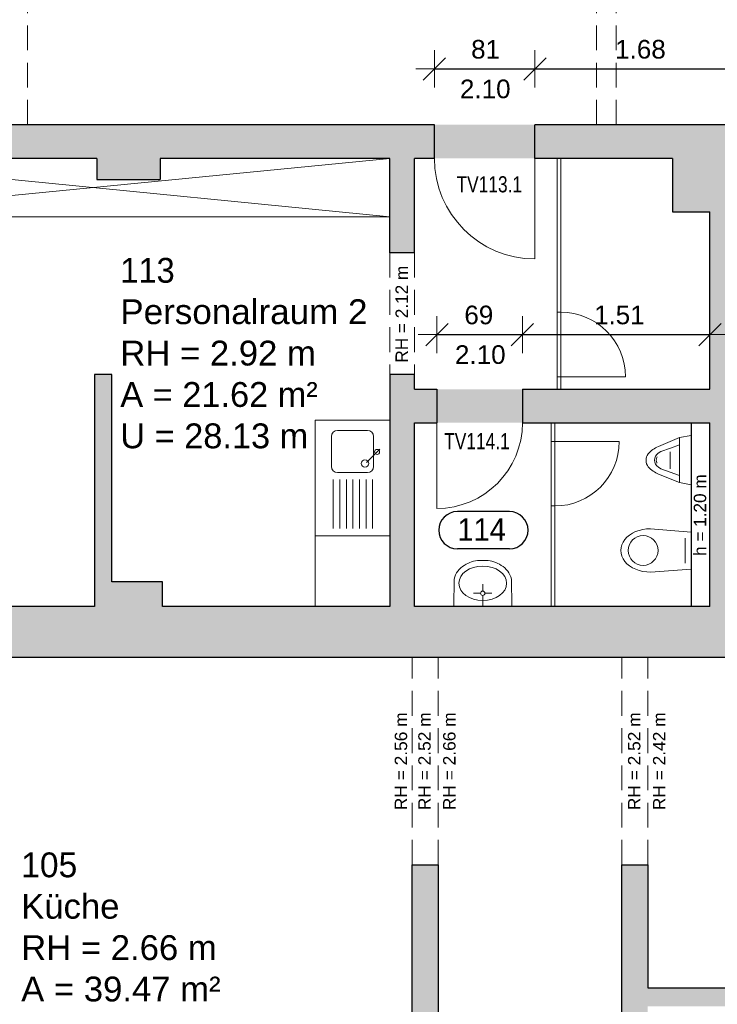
# Model space of a CAD drawing. Header units: metres. Extents: x 306 to 433, y -64 to 7.
# Tile 23 of 93: x 333.88 to 339.5, y -39.46 to -31.53. Entities that reach past the tile are written whole.
import ezdxf

# ---------------------------------------------------------------- set-up
doc = ezdxf.new("R2010")
doc.units = ezdxf.units.M
doc.header["$PDMODE"] = 65
doc.linetypes.add('AUSGEZOGEN', pattern=[0])
doc.linetypes.add('VERDECKT2_S2', pattern=[0.27, 0.2, -0.07])
for name, color, linetype, lineweight in [('Allgemein01', 7, 'AUSGEZOGEN', 13), ('Füllfläche', 7, 'AUSGEZOGEN', 13), ('Maßlinie Allgemein', 7, 'AUSGEZOGEN', 25), ('Möblierung', 7, 'AUSGEZOGEN', 25), ('Sanitär', 5, 'AUSGEZOGEN', 25), ('Standard', 7, 'AUSGEZOGEN', 25), ('Text Allgemein', 7, 'AUSGEZOGEN', 25)]:
    doc.layers.add(name, color=color, linetype=linetype, lineweight=lineweight)
doc.styles.add('ARIAL', font='ARIAL.TTF')
doc.dimstyles.new('DIMSTYLE_13', dxfattribs={"dimtxt": 0.15, "dimasz": 0.3, "dimexe": 0, "dimexo": 1e-06, "dimgap": 0.075, "dimtad": 2, "dimrnd": 0.005, "dimzin": 4, "dimdsep": 46, "dimtxsty": 'ARIAL', "dimblk1": 'ALL_ML_STRICH', "dimblk2": 'ALL_ML_STRICH', "dimsah": 1, "dimcen": 0, "dimse1": 1, "dimse2": 1, "dimclrd": 7, "dimclre": 7, "dimclrt": 7, "dimadec": 0, "dimazin": 0, "dimtfac": 1, "dimtdec": 0, "dimtix": 1, "dimtmove": 2, "dimatfit": 3, "dimfxl": 0, "dimtzin": 0, "dimlwd": 0, "dimlwe": 13, "dimarcsym": 0})
doc.dimstyles.new('DIMSTYLE_6', dxfattribs={"dimtxt": 0.2, "dimasz": 0.3, "dimexe": 0, "dimexo": 1e-06, "dimgap": 0.1, "dimtad": 2, "dimrnd": 0.005, "dimzin": 4, "dimdsep": 46, "dimtxsty": 'ARIAL', "dimblk1": 'ALL_ML_STRICH', "dimblk2": 'ALL_ML_STRICH', "dimsah": 1, "dimcen": 0, "dimse1": 1, "dimse2": 1, "dimclrd": 7, "dimclre": 7, "dimclrt": 7, "dimadec": 0, "dimazin": 0, "dimtfac": 1, "dimtdec": 0, "dimtix": 1, "dimtmove": 2, "dimatfit": 3, "dimfxl": 0, "dimtzin": 0, "dimlwd": 0, "dimlwe": 13, "dimarcsym": 0})
doc.dimstyles.new('DIMSTYLE_7', dxfattribs={"dimtxt": 0.2, "dimasz": 0.3, "dimexe": 0, "dimexo": 1e-06, "dimgap": 0.1, "dimtad": 2, "dimdec": 1, "dimlfac": 100, "dimrnd": 0.5, "dimzin": 4, "dimdsep": 46, "dimtxsty": 'ARIAL', "dimblk1": 'ALL_ML_STRICH', "dimblk2": 'ALL_ML_STRICH', "dimsah": 1, "dimcen": 0, "dimse1": 1, "dimse2": 1, "dimclrd": 7, "dimclre": 7, "dimclrt": 7, "dimadec": 0, "dimazin": 0, "dimtfac": 1, "dimtdec": 0, "dimtix": 1, "dimtmove": 2, "dimatfit": 3, "dimfxl": 0, "dimtvp": 1.2, "dimtzin": 0, "dimlwd": 0, "dimlwe": 13, "dimarcsym": 0})
doc.dimstyles.new('DIMSTYLE_9', dxfattribs={"dimtxt": 0.15, "dimasz": 0.3, "dimexe": 0, "dimexo": 1e-06, "dimgap": 0.075, "dimtad": 2, "dimdec": 1, "dimlfac": 100, "dimrnd": 0.5, "dimzin": 4, "dimdsep": 46, "dimtxsty": 'ARIAL', "dimblk1": 'ALL_ML_STRICH', "dimblk2": 'ALL_ML_STRICH', "dimsah": 1, "dimcen": 0, "dimse1": 1, "dimse2": 1, "dimclrd": 7, "dimclre": 7, "dimclrt": 7, "dimadec": 0, "dimazin": 0, "dimtfac": 1, "dimtdec": 0, "dimtix": 1, "dimtmove": 2, "dimatfit": 3, "dimfxl": 0, "dimtzin": 0, "dimlwd": 0, "dimlwe": 13, "dimarcsym": 0})

# ---------------------------------------------------------------- blocks, each defined once
blk = doc.blocks.new('COMPLEXOBJECT_2')
at = {"layer": 'Sanitär', "color": 7, "linetype": 'AUSGEZOGEN', "lineweight": 13}
for p, q in [((339.2945, -34.8771), (339.2, -34.8942)), ((339.2945, -34.8771), (339.2945, -35.2737)), ((339.2, -34.8942), (339.0295, -34.9663)), ((339.2001, -34.9523), (339.1279, -34.9785)), ((339.2, -34.8942), (339.2, -35.2568)), ((339.0176, -35.0539), (339.0198, -35.05)), ((339.029, -35.0199), (339.0499, -35.0068)), ((339.029, -35.0199), (339.029, -35.0199)), ((339.1279, -34.9785), (339.0499, -35.0068)), ((339.1247, -35.0754), (339.1247, -35.0081)), ((339.0176, -35.0968), (339.0198, -35.1007)), ((339.1247, -35.0754), (339.1247, -35.1473)), ((339.0292, -35.1318), (339.0501, -35.1448)), ((339.2, -35.2568), (339.0314, -35.1888)), ((339.2, -35.1986), (339.0501, -35.1448)), ((339.2945, -35.2737), (339.2, -35.2568))]:
    blk.add_line(p, q, dxfattribs=at)
for centre, radius, start, end in [((339.135, -35.2033), 0.2594, 113.99337, 136.58191), ((339.0206, -35.0766), 0.0902, 145.13862, 216.64092), ((339.0641, -35.0758), 0.066, 122.15218, 238.05048), ((339.056, -35.0754), 0.044, 150.8759, 209.12392), ((339.136, -34.9514), 0.2594, 223.62081, 246.20937)]:
    blk.add_arc(centre, radius, start, end, dxfattribs=at)
blk = doc.blocks.new('COMPLEXOBJECT_3')
at = {"layer": 'Sanitär', "color": 7, "linetype": 'AUSGEZOGEN', "lineweight": 13}
for p, q in [((338.9665, -35.6284), (339.2945, -35.6554)), ((339.2945, -35.6554), (339.2945, -35.9554)), ((339.2445, -35.7054), (339.2445, -35.9054)), ((338.9665, -35.9784), (339.2945, -35.9554))]:
    blk.add_line(p, q, dxfattribs=at)
blk.add_circle((338.9065, -35.8034), 0.12, dxfattribs=at)
blk.add_ellipse((338.9665, -35.8034), major_axis=(-0.24, 0), ratio=0.729167, start_param=4.712389, end_param=7.856549, dxfattribs=at)
blk = doc.blocks.new('COMPLEXOBJECT_4')
at = {"layer": 'Sanitär', "color": 7, "linetype": 'AUSGEZOGEN', "lineweight": 13}
for p, q in [((337.6406, -35.8843), (337.5883, -35.8843)), ((337.3806, -36.2554), (337.384, -36.0349)), ((337.6144, -36.131), (337.6144, -36.0743)), ((337.8483, -36.2554), (337.8449, -36.0349)), ((337.5972, -36.1482), (337.5405, -36.1482)), ((337.6316, -36.1482), (337.6883, -36.1482)), ((337.6144, -36.1654), (337.6144, -36.2554)), ((337.8483, -36.2554), (337.3806, -36.2554))]:
    blk.add_line(p, q, dxfattribs=at)
blk.add_arc((337.6144, -36.1482), 0.0172, 180, 179.99998, dxfattribs=at)
for centre, major_axis, ratio, start_param, end_param in [((337.5955, -36.1673), (0, -0.2831), 0.9, 3.17001, 3.677077), ((337.6334, -36.1673), (0, -0.2831), 0.9, 2.606109, 3.113176), ((337.5316, -36.0762), (0, -0.1692), 0.9, 3.590866, 4.465357), ((337.6144, -36.0679), (-0.1922, 0), 0.723317, 6.283185, 12.56637), ((337.6973, -36.0762), (0, -0.1692), 0.9, 1.817828, 2.69232)]:
    blk.add_ellipse(centre, major_axis=major_axis, ratio=ratio, start_param=start_param, end_param=end_param, dxfattribs=at)
blk = doc.blocks.new('COMPLEXOBJECT_5')
at = {"layer": 'Sanitär', "color": 7, "linetype": 'AUSGEZOGEN', "lineweight": 13}
for p, q in [((336.2645, -34.7554), (336.2645, -35.6854)), ((336.8645, -34.7554), (336.2645, -34.7554)), ((336.8645, -35.6854), (336.8645, -34.7554)), ((336.3945, -34.8862), (336.3945, -35.1262)), ((336.4445, -34.8362), (336.6845, -34.8362)), ((336.7345, -34.8862), (336.7345, -35.1262)), ((336.7836, -34.989), (336.6766, -35.096)), ((336.6845, -35.1762), (336.4445, -35.1762)), ((336.4093, -35.2308), (336.4093, -35.6254)), ((336.4622, -35.2308), (336.4622, -35.6254)), ((336.5151, -35.2308), (336.5151, -35.6254)), ((336.5681, -35.2308), (336.5681, -35.6254)), ((336.621, -35.2308), (336.621, -35.6254)), ((336.674, -35.2308), (336.674, -35.6254)), ((336.7269, -35.2308), (336.7269, -35.6254)), ((336.2645, -35.6854), (336.8645, -35.6854))]:
    blk.add_line(p, q, dxfattribs=at)
blk.add_circle((336.6653, -35.1034), 0.0301, dxfattribs=at)
for centre, radius, start, end in [((336.4445, -34.8862), 0.05, 89.99993, 179.99992), ((336.6845, -34.8862), 0.05, 359.99995, 89.99993), ((336.7628, -35.0098), 0.0207, 90, 89.99998), ((336.4445, -35.1262), 0.05, 180, 269.99999), ((336.6845, -35.1262), 0.05, 269.99999, 359.99995)]:
    blk.add_arc(centre, radius, start, end, dxfattribs=at)
blk = doc.blocks.new('ALL_ML_STRICH')
at = {"color": 0, "linetype": 'ByBlock', "lineweight": -2}
for p, q in [((-0.3, -0.3), (0.3, 0.3)), ((0, -0.5), (0, 0.5)), ((-1, 0), (0.5, 0))]:
    blk.add_line(p, q, dxfattribs=at)
blk = doc.blocks.new('*D33')
at = {"layer": 'DEFPOINTS', "color": 7, "linetype": 'AUSGEZOGEN', "lineweight": 13}
for p in [(363.1845, -35.5754), (307.0145, -46.3054), (358.1345, -46.3054)]:
    blk.add_point(p, dxfattribs=at)
at = {"layer": 'Maßlinie Allgemein', "color": 7, "linetype": 'AUSGEZOGEN', "lineweight": -2}
blk.add_line((307.0145, -46.3054), (307.0145, -35.5754), dxfattribs=at)
at = {"layer": 'Maßlinie Allgemein', "color": 7, "linetype": 'AUSGEZOGEN', "lineweight": 13, "xscale": 0.3, "yscale": 0.3, "zscale": 0.3}
for p, rotation in [((307.0145, -35.5754), 90), ((307.0145, -46.3054), 270)]:
    blk.add_blockref('ALL_ML_STRICH', p, dxfattribs=dict(at, rotation=rotation))
at = {"layer": 'Maßlinie Allgemein', "color": 7, "linetype": 'AUSGEZOGEN', "lineweight": 13, "insert": (306.8309, -40.9337), "char_height": 0.2, "width": 1, "attachment_point": 5, "rotation": 90, "style": 'ARIAL'}
blk.add_mtext('\\A1;{\\A1;{10.73\\H0.132000;\\S^ ;}}', dxfattribs=at)
blk = doc.blocks.new('*D34')
at = {"layer": 'DEFPOINTS', "color": 7, "linetype": 'AUSGEZOGEN', "lineweight": 13}
for p in [(363.0745, -35.3654), (307.0145, -35.5754), (363.1845, -35.5754)]:
    blk.add_point(p, dxfattribs=at)
at = {"layer": 'Maßlinie Allgemein', "color": 7, "linetype": 'AUSGEZOGEN', "lineweight": -2}
blk.add_line((307.0145, -35.5754), (307.0145, -35.3654), dxfattribs=at)
at = {"layer": 'Maßlinie Allgemein', "color": 7, "linetype": 'AUSGEZOGEN', "lineweight": 13, "xscale": 0.3, "yscale": 0.3, "zscale": 0.3}
for p, rotation in [((307.0145, -35.3654), 90), ((307.0145, -35.5754), 270)]:
    blk.add_blockref('ALL_ML_STRICH', p, dxfattribs=dict(at, rotation=rotation))
at = {"layer": 'Maßlinie Allgemein', "color": 7, "linetype": 'AUSGEZOGEN', "lineweight": 13, "insert": (306.6845, -35.4601), "char_height": 0.2, "width": 0.8, "attachment_point": 5, "rotation": 90, "style": 'ARIAL'}
blk.add_mtext('\\A1;{\\A1;{21\\H0.132000;\\S^ ;}}', dxfattribs=at)
blk = doc.blocks.new('*D35')
at = {"layer": 'DEFPOINTS', "color": 7, "linetype": 'AUSGEZOGEN', "lineweight": 13}
for p in [(361.2845, -32.7554), (307.0145, -35.3654), (363.0745, -35.3654)]:
    blk.add_point(p, dxfattribs=at)
at = {"layer": 'Maßlinie Allgemein', "color": 7, "linetype": 'AUSGEZOGEN', "lineweight": -2}
blk.add_line((307.0145, -35.3654), (307.0145, -32.7554), dxfattribs=at)
at = {"layer": 'Maßlinie Allgemein', "color": 7, "linetype": 'AUSGEZOGEN', "lineweight": 13, "xscale": 0.3, "yscale": 0.3, "zscale": 0.3}
for p, rotation in [((307.0145, -32.7554), 90), ((307.0145, -35.3654), 270)]:
    blk.add_blockref('ALL_ML_STRICH', p, dxfattribs=dict(at, rotation=rotation))
at = {"layer": 'Maßlinie Allgemein', "color": 7, "linetype": 'AUSGEZOGEN', "lineweight": 13, "insert": (306.8311, -34.0267), "char_height": 0.2, "width": 0.8, "attachment_point": 5, "rotation": 90, "style": 'ARIAL'}
blk.add_mtext('\\A1;{\\A1;{2.61\\H0.132000;\\S^ ;}}', dxfattribs=at)
blk = doc.blocks.new('*D36')
at = {"layer": 'DEFPOINTS', "color": 7, "linetype": 'AUSGEZOGEN', "lineweight": 13}
for p in [(361.6844, -32.4754), (307.0145, -32.7554), (361.2845, -32.7554)]:
    blk.add_point(p, dxfattribs=at)
at = {"layer": 'Maßlinie Allgemein', "color": 7, "linetype": 'AUSGEZOGEN', "lineweight": -2}
blk.add_line((307.0145, -32.7554), (307.0145, -32.4754), dxfattribs=at)
at = {"layer": 'Maßlinie Allgemein', "color": 7, "linetype": 'AUSGEZOGEN', "lineweight": 13, "xscale": 0.3, "yscale": 0.3, "zscale": 0.3}
for p, rotation in [((307.0145, -32.4754), 90), ((307.0145, -32.7554), 270)]:
    blk.add_blockref('ALL_ML_STRICH', p, dxfattribs=dict(at, rotation=rotation))
at = {"layer": 'Maßlinie Allgemein', "color": 7, "linetype": 'AUSGEZOGEN', "lineweight": 13, "insert": (306.6811, -32.6247), "char_height": 0.2, "width": 0.8, "attachment_point": 5, "rotation": 90, "style": 'ARIAL'}
blk.add_mtext('\\A1;{\\A1;{28\\H0.132000;\\S^ ;}}', dxfattribs=at)
blk = doc.blocks.new('*D37')
at = {"layer": 'DEFPOINTS', "color": 7, "linetype": 'AUSGEZOGEN', "lineweight": 13}
for p in [(358.6445, 0.7746), (307.0145, -32.4754), (361.6844, -32.4754)]:
    blk.add_point(p, dxfattribs=at)
at = {"layer": 'Maßlinie Allgemein', "color": 7, "linetype": 'AUSGEZOGEN', "lineweight": -2}
blk.add_line((307.0145, -32.4754), (307.0145, 0.7746), dxfattribs=at)
at = {"layer": 'Maßlinie Allgemein', "color": 7, "linetype": 'AUSGEZOGEN', "lineweight": 13, "xscale": 0.3, "yscale": 0.3, "zscale": 0.3}
for p, rotation in [((307.0145, 0.7746), 90), ((307.0145, -32.4754), 270)]:
    blk.add_blockref('ALL_ML_STRICH', p, dxfattribs=dict(at, rotation=rotation))
at = {"layer": 'Maßlinie Allgemein', "color": 7, "linetype": 'AUSGEZOGEN', "lineweight": 13, "insert": (306.8309, -15.8444), "char_height": 0.2, "width": 1, "attachment_point": 5, "rotation": 90, "style": 'ARIAL'}
blk.add_mtext('\\A1;{\\A1;{33.25\\H0.132000;\\S^ ;}}', dxfattribs=at)
blk = doc.blocks.new('*D39')
at = {"layer": 'DEFPOINTS', "color": 7, "linetype": 'AUSGEZOGEN', "lineweight": 13}
for p in [(358.0345, 1.2646), (306.1145, -57.2254), (352.3145, -57.2254)]:
    blk.add_point(p, dxfattribs=at)
at = {"layer": 'Maßlinie Allgemein', "color": 7, "linetype": 'AUSGEZOGEN', "lineweight": -2}
blk.add_line((306.1145, -57.2254), (306.1145, 1.2646), dxfattribs=at)
at = {"layer": 'Maßlinie Allgemein', "color": 7, "linetype": 'AUSGEZOGEN', "lineweight": 13, "xscale": 0.3, "yscale": 0.3, "zscale": 0.3}
for p, rotation in [((306.1145, 1.2646), 90), ((306.1145, -57.2254), 270)]:
    blk.add_blockref('ALL_ML_STRICH', p, dxfattribs=dict(at, rotation=rotation))
at = {"layer": 'Maßlinie Allgemein', "color": 7, "linetype": 'AUSGEZOGEN', "lineweight": 13, "insert": (305.9311, -27.9739), "char_height": 0.2, "width": 1, "attachment_point": 5, "rotation": 90, "style": 'ARIAL'}
blk.add_mtext('\\A1;{\\A1;{58.49\\H0.132000;\\S^ ;}}', dxfattribs=at)
blk = doc.blocks.new('*D78')
at = {"layer": 'DEFPOINTS', "color": 7, "linetype": 'AUSGEZOGEN', "lineweight": 13}
for p in [(324.4845, -27.8354), (350.4945, -32.3754), (324.4845, -63.2754)]:
    blk.add_point(p, dxfattribs=at)
at = {"layer": 'Maßlinie Allgemein', "color": 7, "linetype": 'AUSGEZOGEN', "lineweight": -2}
blk.add_line((324.4845, -63.2754), (350.4945, -63.2754), dxfattribs=at)
at = {"layer": 'Maßlinie Allgemein', "color": 7, "linetype": 'AUSGEZOGEN', "lineweight": 13, "xscale": 0.3, "yscale": 0.3, "zscale": 0.3, "rotation": 180}
blk.add_blockref('ALL_ML_STRICH', (324.4845, -63.2754), dxfattribs=at)
at = {"layer": 'Maßlinie Allgemein', "color": 7, "linetype": 'AUSGEZOGEN', "lineweight": 13, "xscale": 0.3, "yscale": 0.3, "zscale": 0.3}
blk.add_blockref('ALL_ML_STRICH', (350.4945, -63.2754), dxfattribs=at)
at = {"layer": 'Maßlinie Allgemein', "color": 7, "linetype": 'AUSGEZOGEN', "lineweight": 13, "insert": (337.5155, -63.092), "char_height": 0.2, "width": 1, "attachment_point": 5, "style": 'ARIAL'}
blk.add_mtext('\\A1;{\\A1;{26.01\\H0.132000;\\S^ ;}}', dxfattribs=at)
blk = doc.blocks.new('*D191')
at = {"layer": 'DEFPOINTS', "color": 7, "linetype": 'AUSGEZOGEN', "lineweight": 13}
for p in [(337.2245, -31.9254), (337.2245, -32.3754), (338.0345, -32.3754)]:
    blk.add_point(p, dxfattribs=at)
at = {"layer": 'Maßlinie Allgemein', "color": 7, "linetype": 'AUSGEZOGEN', "lineweight": -2}
blk.add_line((337.2245, -31.9254), (338.0345, -31.9254), dxfattribs=at)
at = {"layer": 'Maßlinie Allgemein', "color": 7, "linetype": 'AUSGEZOGEN', "lineweight": 13, "xscale": 0.3, "yscale": 0.3, "zscale": 0.3, "rotation": 180}
blk.add_blockref('ALL_ML_STRICH', (337.2245, -31.9254), dxfattribs=at)
at = {"layer": 'Maßlinie Allgemein', "color": 7, "linetype": 'AUSGEZOGEN', "lineweight": 13, "xscale": 0.3, "yscale": 0.3, "zscale": 0.3}
blk.add_blockref('ALL_ML_STRICH', (338.0345, -31.9254), dxfattribs=at)
at = {"layer": 'Maßlinie Allgemein', "color": 7, "linetype": 'AUSGEZOGEN', "lineweight": 13, "insert": (337.6372, -31.7678), "char_height": 0.15, "width": 0.6, "attachment_point": 5, "style": 'ARIAL'}
blk.add_mtext('\\A1;{\\A1;{81\\H0.099000;\\S^ ;}}', dxfattribs=at)
at = {"layer": 'Maßlinie Allgemein', "color": 7, "linetype": 'AUSGEZOGEN', "lineweight": 13, "insert": (337.4306, -32.0111), "char_height": 0.15, "width": 0.0075, "attachment_point": 1, "line_spacing_factor": 0.60241, "style": 'ARIAL'}
blk.add_mtext('\\A1;{2.10\\H0.099000;\\S^ ;}', dxfattribs=at)
blk = doc.blocks.new('*D192')
at = {"layer": 'DEFPOINTS', "color": 7, "linetype": 'AUSGEZOGEN', "lineweight": 13}
for p in [(338.0345, -31.9254), (338.0345, -32.3754), (339.7145, -32.3754)]:
    blk.add_point(p, dxfattribs=at)
at = {"layer": 'Maßlinie Allgemein', "color": 7, "linetype": 'AUSGEZOGEN', "lineweight": -2}
blk.add_line((338.0345, -31.9254), (339.7145, -31.9254), dxfattribs=at)
at = {"layer": 'Maßlinie Allgemein', "color": 7, "linetype": 'AUSGEZOGEN', "lineweight": 13, "xscale": 0.3, "yscale": 0.3, "zscale": 0.3, "rotation": 180}
blk.add_blockref('ALL_ML_STRICH', (338.0345, -31.9254), dxfattribs=at)
at = {"layer": 'Maßlinie Allgemein', "color": 7, "linetype": 'AUSGEZOGEN', "lineweight": 13, "xscale": 0.3, "yscale": 0.3, "zscale": 0.3}
blk.add_blockref('ALL_ML_STRICH', (339.7145, -31.9254), dxfattribs=at)
at = {"layer": 'Maßlinie Allgemein', "color": 7, "linetype": 'AUSGEZOGEN', "lineweight": 13, "insert": (338.8851, -31.7678), "char_height": 0.15, "width": 0.6, "attachment_point": 5, "style": 'ARIAL'}
blk.add_mtext('\\A1;{\\A1;{1.68\\H0.099000;\\S^ ;}}', dxfattribs=at)
blk = doc.blocks.new('*D193')
at = {"layer": 'DEFPOINTS', "color": 7, "linetype": 'AUSGEZOGEN', "lineweight": 13}
for p in [(337.2445, -34.0654), (337.2445, -34.5054), (337.9345, -34.5054)]:
    blk.add_point(p, dxfattribs=at)
at = {"layer": 'Maßlinie Allgemein', "color": 7, "linetype": 'AUSGEZOGEN', "lineweight": -2}
blk.add_line((337.2445, -34.0654), (337.9345, -34.0654), dxfattribs=at)
at = {"layer": 'Maßlinie Allgemein', "color": 7, "linetype": 'AUSGEZOGEN', "lineweight": 13, "xscale": 0.3, "yscale": 0.3, "zscale": 0.3, "rotation": 180}
blk.add_blockref('ALL_ML_STRICH', (337.2445, -34.0654), dxfattribs=at)
at = {"layer": 'Maßlinie Allgemein', "color": 7, "linetype": 'AUSGEZOGEN', "lineweight": 13, "xscale": 0.3, "yscale": 0.3, "zscale": 0.3}
blk.add_blockref('ALL_ML_STRICH', (337.9345, -34.0654), dxfattribs=at)
at = {"layer": 'Maßlinie Allgemein', "color": 7, "linetype": 'AUSGEZOGEN', "lineweight": 13, "insert": (337.5825, -33.9078), "char_height": 0.15, "width": 0.6, "attachment_point": 5, "style": 'ARIAL'}
blk.add_mtext('\\A1;{\\A1;{69\\H0.099000;\\S^ ;}}', dxfattribs=at)
at = {"layer": 'Maßlinie Allgemein', "color": 7, "linetype": 'AUSGEZOGEN', "lineweight": 13, "insert": (337.3906, -34.1511), "char_height": 0.15, "width": 0.0075, "attachment_point": 1, "line_spacing_factor": 0.60241, "style": 'ARIAL'}
blk.add_mtext('\\A1;{2.10\\H0.099000;\\S^ ;}', dxfattribs=at)
blk = doc.blocks.new('*D194')
at = {"layer": 'DEFPOINTS', "color": 7, "linetype": 'AUSGEZOGEN', "lineweight": 13}
for p in [(337.9345, -34.0654), (337.9345, -34.5054), (339.4445, -34.5054)]:
    blk.add_point(p, dxfattribs=at)
at = {"layer": 'Maßlinie Allgemein', "color": 7, "linetype": 'AUSGEZOGEN', "lineweight": -2}
blk.add_line((337.9345, -34.0654), (339.4445, -34.0654), dxfattribs=at)
at = {"layer": 'Maßlinie Allgemein', "color": 7, "linetype": 'AUSGEZOGEN', "lineweight": 13, "xscale": 0.3, "yscale": 0.3, "zscale": 0.3, "rotation": 180}
blk.add_blockref('ALL_ML_STRICH', (337.9345, -34.0654), dxfattribs=at)
at = {"layer": 'Maßlinie Allgemein', "color": 7, "linetype": 'AUSGEZOGEN', "lineweight": 13, "xscale": 0.3, "yscale": 0.3, "zscale": 0.3}
blk.add_blockref('ALL_ML_STRICH', (339.4445, -34.0654), dxfattribs=at)
at = {"layer": 'Maßlinie Allgemein', "color": 7, "linetype": 'AUSGEZOGEN', "lineweight": 13, "insert": (338.7148, -33.9078), "char_height": 0.15, "width": 0.6, "attachment_point": 5, "style": 'ARIAL'}
blk.add_mtext('\\A1;{\\A1;{1.51\\H0.099000;\\S^ ;}}', dxfattribs=at)
blk = doc.blocks.new('*D333')
at = {"layer": 'DEFPOINTS', "color": 7, "linetype": 'AUSGEZOGEN', "lineweight": 13}
for p in [(339.4445, -36.2554), (307.9145, -36.6654), (332.0845, -36.6654)]:
    blk.add_point(p, dxfattribs=at)
at = {"layer": 'Maßlinie Allgemein', "color": 7, "linetype": 'AUSGEZOGEN', "lineweight": -2}
blk.add_line((307.9145, -36.6654), (307.9145, -36.2554), dxfattribs=at)
at = {"layer": 'Maßlinie Allgemein', "color": 7, "linetype": 'AUSGEZOGEN', "lineweight": 13, "xscale": 0.3, "yscale": 0.3, "zscale": 0.3}
for p, rotation in [((307.9145, -36.2554), 90), ((307.9145, -36.6654), 270)]:
    blk.add_blockref('ALL_ML_STRICH', p, dxfattribs=dict(at, rotation=rotation))
at = {"layer": 'Maßlinie Allgemein', "color": 7, "linetype": 'AUSGEZOGEN', "lineweight": 13, "insert": (307.5845, -36.4501), "char_height": 0.2, "width": 0.8, "attachment_point": 5, "rotation": 90, "style": 'ARIAL'}
blk.add_mtext('\\A1;{\\A1;{41\\H0.132000;\\S^ ;}}', dxfattribs=at)
blk = doc.blocks.new('*D334')
at = {"layer": 'DEFPOINTS', "color": 7, "linetype": 'AUSGEZOGEN', "lineweight": 13}
for p in [(339.4445, -34.7754), (307.9145, -36.2554), (339.4445, -36.2554)]:
    blk.add_point(p, dxfattribs=at)
at = {"layer": 'Maßlinie Allgemein', "color": 7, "linetype": 'AUSGEZOGEN', "lineweight": -2}
blk.add_line((307.9145, -36.2554), (307.9145, -34.7754), dxfattribs=at)
at = {"layer": 'Maßlinie Allgemein', "color": 7, "linetype": 'AUSGEZOGEN', "lineweight": 13, "xscale": 0.3, "yscale": 0.3, "zscale": 0.3}
for p, rotation in [((307.9145, -34.7754), 90), ((307.9145, -36.2554), 270)]:
    blk.add_blockref('ALL_ML_STRICH', p, dxfattribs=dict(at, rotation=rotation))
at = {"layer": 'Maßlinie Allgemein', "color": 7, "linetype": 'AUSGEZOGEN', "lineweight": 13, "insert": (307.7311, -35.5012), "char_height": 0.2, "width": 0.8, "attachment_point": 5, "rotation": 90, "style": 'ARIAL'}
blk.add_mtext('\\A1;{\\A1;{1.48\\H0.132000;\\S^ ;}}', dxfattribs=at)
blk = doc.blocks.new('*D335')
at = {"layer": 'DEFPOINTS', "color": 7, "linetype": 'AUSGEZOGEN', "lineweight": 13}
for p in [(339.4445, -34.5054), (307.9145, -34.7754), (339.4445, -34.7754)]:
    blk.add_point(p, dxfattribs=at)
at = {"layer": 'Maßlinie Allgemein', "color": 7, "linetype": 'AUSGEZOGEN', "lineweight": -2}
blk.add_line((307.9145, -34.7754), (307.9145, -34.5054), dxfattribs=at)
at = {"layer": 'Maßlinie Allgemein', "color": 7, "linetype": 'AUSGEZOGEN', "lineweight": 13, "xscale": 0.3, "yscale": 0.3, "zscale": 0.3}
for p, rotation in [((307.9145, -34.5054), 90), ((307.9145, -34.7754), 270)]:
    blk.add_blockref('ALL_ML_STRICH', p, dxfattribs=dict(at, rotation=rotation))
at = {"layer": 'Maßlinie Allgemein', "color": 7, "linetype": 'AUSGEZOGEN', "lineweight": 13, "insert": (307.5845, -34.6495), "char_height": 0.2, "width": 0.8, "attachment_point": 5, "rotation": 90, "style": 'ARIAL'}
blk.add_mtext('\\A1;{\\A1;{27\\H0.132000;\\S^ ;}}', dxfattribs=at)
blk = doc.blocks.new('*D336')
at = {"layer": 'DEFPOINTS', "color": 7, "linetype": 'AUSGEZOGEN', "lineweight": 13}
for p in [(339.1445, -32.6454), (307.9145, -34.5054), (339.4445, -34.5054)]:
    blk.add_point(p, dxfattribs=at)
at = {"layer": 'Maßlinie Allgemein', "color": 7, "linetype": 'AUSGEZOGEN', "lineweight": -2}
blk.add_line((307.9145, -34.5054), (307.9145, -32.6454), dxfattribs=at)
at = {"layer": 'Maßlinie Allgemein', "color": 7, "linetype": 'AUSGEZOGEN', "lineweight": 13, "xscale": 0.3, "yscale": 0.3, "zscale": 0.3}
for p, rotation in [((307.9145, -32.6454), 90), ((307.9145, -34.5054), 270)]:
    blk.add_blockref('ALL_ML_STRICH', p, dxfattribs=dict(at, rotation=rotation))
at = {"layer": 'Maßlinie Allgemein', "color": 7, "linetype": 'AUSGEZOGEN', "lineweight": 13, "insert": (307.7311, -33.5609), "char_height": 0.2, "width": 0.8, "attachment_point": 5, "rotation": 90, "style": 'ARIAL'}
blk.add_mtext('\\A1;{\\A1;{1.86\\H0.132000;\\S^ ;}}', dxfattribs=at)
blk = doc.blocks.new('*D337')
at = {"layer": 'DEFPOINTS', "color": 7, "linetype": 'AUSGEZOGEN', "lineweight": 13}
for p in [(339.7145, -32.3754), (307.9145, -32.6454), (339.1445, -32.6454)]:
    blk.add_point(p, dxfattribs=at)
at = {"layer": 'Maßlinie Allgemein', "color": 7, "linetype": 'AUSGEZOGEN', "lineweight": -2}
blk.add_line((307.9145, -32.6454), (307.9145, -32.3754), dxfattribs=at)
at = {"layer": 'Maßlinie Allgemein', "color": 7, "linetype": 'AUSGEZOGEN', "lineweight": 13, "xscale": 0.3, "yscale": 0.3, "zscale": 0.3}
for p, rotation in [((307.9145, -32.3754), 90), ((307.9145, -32.6454), 270)]:
    blk.add_blockref('ALL_ML_STRICH', p, dxfattribs=dict(at, rotation=rotation))
at = {"layer": 'Maßlinie Allgemein', "color": 7, "linetype": 'AUSGEZOGEN', "lineweight": 13, "insert": (307.5845, -32.5195), "char_height": 0.2, "width": 0.8, "attachment_point": 5, "rotation": 90, "style": 'ARIAL'}
blk.add_mtext('\\A1;{\\A1;{27\\H0.132000;\\S^ ;}}', dxfattribs=at)
blk = doc.blocks.new('*D338')
at = {"layer": 'DEFPOINTS', "color": 7, "linetype": 'AUSGEZOGEN', "lineweight": 13}
for p in [(342.1645, -10.2054), (307.9145, -32.3754), (339.7145, -32.3754)]:
    blk.add_point(p, dxfattribs=at)
at = {"layer": 'Maßlinie Allgemein', "color": 7, "linetype": 'AUSGEZOGEN', "lineweight": -2}
blk.add_line((307.9145, -32.3754), (307.9145, -10.2054), dxfattribs=at)
at = {"layer": 'Maßlinie Allgemein', "color": 7, "linetype": 'AUSGEZOGEN', "lineweight": 13, "xscale": 0.3, "yscale": 0.3, "zscale": 0.3}
for p, rotation in [((307.9145, -10.2054), 90), ((307.9145, -32.3754), 270)]:
    blk.add_blockref('ALL_ML_STRICH', p, dxfattribs=dict(at, rotation=rotation))
at = {"layer": 'Maßlinie Allgemein', "color": 7, "linetype": 'AUSGEZOGEN', "lineweight": 13, "insert": (307.7345, -21.2837), "char_height": 0.2, "width": 1, "attachment_point": 5, "rotation": 90, "style": 'ARIAL'}
blk.add_mtext('\\A1;{\\A1;{22.17\\H0.132000;\\S^ ;}}', dxfattribs=at)

msp = doc.modelspace()

# ---------------------------------------------------------------- hatches: boundary and pattern name
at = {"layer": 'Füllfläche', "linetype": 'AUSGEZOGEN', "lineweight": 25}
for color, points in [(254, [(339.7145, -32.3754), (338.0345, -32.3754), (338.0345, -32.6454), (339.1445, -32.6454), (339.1445, -33.0754), (339.4445, -33.0754), (339.4445, -34.5054), (337.9345, -34.5054), (337.9345, -34.7754), (339.4445, -34.7754), (339.4445, -36.2554), (337.0645, -36.2554), (337.0645, -34.7754), (337.2445, -34.7754), (337.2445, -34.5054), (337.0645, -34.5054), (337.0645, -34.3854), (336.8645, -34.3854), (336.8645, -36.2554), (335.0345, -36.2554), (335.0345, -36.0554), (334.6245, -36.0554), (334.6245, -34.3854), (334.4845, -34.3854), (334.4845, -36.2554), (332.0845, -36.2554), (332.0845, -35.6354), (331.8145, -35.6354), (331.8145, -36.9254), (332.0845, -36.9254), (332.0845, -36.6654), (341.6045, -36.6654), (341.6045, -36.3954), (339.7145, -36.3954)]), (254, [(331.8145, -33.2854), (332.0845, -33.2854), (332.0845, -32.6454), (334.5045, -32.6454), (334.5045, -32.8154), (335.0145, -32.8154), (335.0145, -32.6454), (336.8645, -32.6454), (336.8645, -33.4054), (337.0645, -33.4054), (337.0645, -32.6454), (337.2245, -32.6454), (337.2245, -32.3754), (331.8145, -32.3754)]), (30, [(337.2245, -32.6454), (338.0345, -32.6454), (338.0345, -32.3754), (337.2245, -32.3754)]), (30, [(337.2445, -34.7754), (337.9345, -34.7754), (337.9345, -34.5054), (337.2445, -34.5054)]), (254, [(333.5545, -44.0054), (333.4045, -44.0054), (333.4045, -44.0654), (332.0845, -44.0654), (332.0845, -41.2954), (333.4045, -41.2954), (333.4045, -43.3154), (333.5545, -43.3154), (333.5545, -41.2954), (334.5045, -41.2954), (334.5045, -41.4954), (335.0645, -41.4954), (335.0645, -41.2954), (337.0445, -41.2954), (337.0445, -41.4454), (337.2545, -41.4454), (337.2545, -41.2954), (337.3945, -41.2954), (337.3945, -41.0854), (337.2545, -41.0854), (337.2545, -38.3354), (337.0445, -38.3354), (337.0445, -41.0854), (332.0845, -41.0854), (332.0845, -40.7654), (331.8145, -40.7654), (331.8145, -44.3354), (335.1745, -44.3354), (335.1745, -44.0654), (333.5545, -44.0654)]), (254, [(343.8845, -41.1454), (343.6745, -41.1454), (343.6745, -38.5854), (343.4045, -38.5854), (343.4045, -41.4054), (341.2945, -41.4054), (341.2945, -38.6954), (340.9245, -38.6954), (340.9245, -39.3254), (338.9445, -39.3254), (338.9445, -38.3354), (338.7345, -38.3354), (338.7345, -40.0054), (338.9445, -40.0054), (338.9445, -39.4754), (340.9245, -39.4754), (340.9245, -41.4554), (338.9445, -41.4554), (338.9445, -40.9454), (338.7345, -40.9454), (338.7345, -41.0854), (338.3345, -41.0854), (338.3345, -41.2954), (338.7345, -41.2954), (338.7345, -41.8254), (338.9445, -41.8254), (338.9445, -41.6554), (344.3045, -41.6554), (344.3045, -44.0654), (338.9445, -44.0654), (338.9445, -42.4954), (338.7345, -42.4954), (338.7345, -44.0654), (338.3745, -44.0654), (338.3745, -44.3354), (344.6545, -44.3354), (344.6545, -41.3554), (343.8845, -41.3554)])]:
    msp.add_hatch(color=color, dxfattribs=at).paths.add_polyline_path(points)

# ---------------------------------------------------------------- linework, layer by layer
at = {"layer": 'Allgemein01', "color": 7, "linetype": 'VERDECKT2_S2', "lineweight": 13}
for p, q in [((333.9446, -32.3754), (333.9446, -28.1654)), ((338.5296, -32.3754), (338.5296, -28.1654)), ((338.6896, -32.3754), (338.6896, -28.1654)), ((336.8645, -33.4054), (336.8645, -34.3854)), ((337.0645, -33.4054), (337.0645, -34.3854)), ((337.0445, -38.3354), (337.0445, -36.6654)), ((337.2545, -38.3354), (337.2545, -36.6654)), ((338.7345, -38.3354), (338.7345, -36.6654)), ((338.9445, -38.3354), (338.9445, -36.6654))]:
    msp.add_line(p, q, dxfattribs=at)
at = {"layer": 'Allgemein01', "color": 7, "linetype": 'AUSGEZOGEN', "lineweight": 25}
for p, q in [((337.2245, -32.3754), (331.8145, -32.3754)), ((337.2245, -32.6454), (337.2245, -32.3754)), ((338.0345, -32.6454), (338.0345, -32.3754)), ((339.7145, -32.3754), (338.0345, -32.3754)), ((334.5045, -32.6454), (332.0845, -32.6454)), ((334.5045, -32.6454), (334.5045, -32.8154)), ((335.0145, -32.6454), (335.0145, -32.8154)), ((336.8645, -32.6454), (335.0145, -32.6454)), ((336.8645, -33.4054), (336.8645, -32.6454)), ((337.0645, -33.4054), (337.0645, -32.6454)), ((337.2245, -32.6454), (337.0645, -32.6454)), ((339.1445, -32.6454), (338.0345, -32.6454)), ((339.1445, -32.6454), (339.1445, -33.0754)), ((334.5045, -32.8154), (335.0145, -32.8154)), ((339.1445, -33.0754), (339.4445, -33.0754)), ((339.4445, -34.5054), (339.4445, -33.0754)), ((337.0645, -33.4054), (336.8645, -33.4054)), ((334.6245, -34.3854), (334.4845, -34.3854)), ((334.4845, -34.3854), (334.4845, -36.2554)), ((334.6245, -36.0554), (334.6245, -34.3854)), ((337.0645, -34.3854), (336.8645, -34.3854)), ((336.8645, -34.3854), (336.8645, -36.2554)), ((337.0645, -34.5054), (337.0645, -34.3854)), ((337.0645, -34.5054), (337.2445, -34.5054)), ((337.2445, -34.5054), (337.2445, -34.7754)), ((337.9345, -34.5054), (337.9345, -34.7754)), ((337.9345, -34.5054), (339.4445, -34.5054)), ((337.0645, -36.2554), (337.0645, -34.7754)), ((337.0645, -34.7754), (337.2445, -34.7754)), ((337.9345, -34.7754), (339.4445, -34.7754)), ((339.2945, -34.7754), (339.2945, -36.2554)), ((339.4445, -36.2554), (339.4445, -34.7754)), ((337.8297, -35.4905), (337.4101, -35.4905)), ((337.8297, -35.7905), (337.4101, -35.7905)), ((335.0345, -36.0554), (334.6245, -36.0554)), ((335.0345, -36.2554), (335.0345, -36.0554)), ((334.4845, -36.2554), (332.0845, -36.2554)), ((336.8645, -36.2554), (335.0345, -36.2554)), ((339.4445, -36.2554), (337.0645, -36.2554)), ((343.4045, -36.6654), (332.0845, -36.6654)), ((337.0445, -41.0854), (337.0445, -38.3354)), ((337.0445, -38.3354), (337.2545, -38.3354)), ((337.2545, -38.3354), (337.2545, -41.0854)), ((338.7345, -38.3354), (338.9445, -38.3354)), ((338.7345, -40.0054), (338.7345, -38.3354)), ((338.9445, -38.3354), (338.9445, -39.3254)), ((338.9445, -39.3254), (340.9245, -39.3254))]:
    msp.add_line(p, q, dxfattribs=at)
at = {"layer": 'Allgemein01', "color": 7, "linetype": 'AUSGEZOGEN', "lineweight": 18}
for p, q in [((338.0345, -32.6454), (338.0345, -33.4554)), ((337.2445, -34.7754), (337.2445, -35.4654))]:
    msp.add_line(p, q, dxfattribs=at)
for centre, radius, start, end in [((338.0345, -32.6454), 0.81, 180, 270), ((337.2445, -34.7754), 0.69, 270, 0)]:
    msp.add_arc(centre, radius, start, end, dxfattribs=at)
at = {"layer": 'Allgemein01', "color": 7, "linetype": 'AUSGEZOGEN', "lineweight": 25}
for centre, start, end in [((337.4101, -35.6405), 90, 270), ((337.8297, -35.6405), 270, 90)]:
    msp.add_arc(centre, 0.15, start, end, dxfattribs=at)
at = {"layer": 'Möblierung', "color": 7, "linetype": 'AUSGEZOGEN', "lineweight": 13}
for p, q in [((332.0845, -33.1154), (336.8645, -32.6454)), ((336.8645, -33.1154), (332.0845, -32.6454)), ((338.2145, -34.5054), (338.2145, -32.6454)), ((338.2445, -32.6454), (338.2445, -34.5054)), ((336.8645, -33.1154), (332.0845, -33.1154)), ((338.2145, -33.8854), (338.2445, -33.8854)), ((338.2145, -34.4054), (338.7645, -34.4054)), ((336.8645, -34.7554), (336.2645, -34.7554)), ((336.2645, -34.7554), (336.2645, -36.2554)), ((338.1645, -36.2554), (338.1645, -34.7754)), ((338.1945, -34.7754), (338.1945, -36.2554)), ((338.1645, -34.9254), (338.7145, -34.9254)), ((338.1645, -35.4454), (338.1945, -35.4454)), ((336.8645, -35.6854), (336.2645, -35.6854))]:
    msp.add_line(p, q, dxfattribs=at)
for centre, start, end in [((338.2445, -34.4054), 0, 90), ((338.1945, -34.9254), 270, 0)]:
    msp.add_arc(centre, 0.52, start, end, dxfattribs=at)

# ---------------------------------------------------------------- block references
at = {"layer": 'Sanitär', "color": 7, "linetype": 'AUSGEZOGEN', "lineweight": 13}
for name in ['COMPLEXOBJECT_5', 'COMPLEXOBJECT_2', 'COMPLEXOBJECT_3', 'COMPLEXOBJECT_4']:
    msp.add_blockref(name, (0, 0), dxfattribs=at)

# ---------------------------------------------------------------- texts
at = {"layer": 'Allgemein01', "color": 7, "linetype": 'AUSGEZOGEN', "lineweight": 25, "insert": (337.4101, -35.7245), "char_height": 0.18, "width": 0.503387, "attachment_point": 7, "style": 'ARIAL'}
msp.add_mtext('\\W0.93;114', dxfattribs=at)
at = {"layer": 'Standard', "color": 7, "linetype": 'AUSGEZOGEN', "lineweight": 25, "char_height": 0.2, "attachment_point": 7, "style": 'ARIAL'}
for s, insert, width in [('\\W0.94;113', (334.6936, -33.6501), 0.564113), ('\\W1.01;Personalraum 2', (334.6936, -33.9834), 2.083837), ('\\W1.00;RH = 2.92 m', (334.6936, -34.3168), 1.680139), ('\\W0.99;A = 21.62 m²', (334.6936, -34.6501), 1.709114), ('\\W0.99;U = 28.13 m', (334.6936, -34.9834), 1.632463), ('\\W0.97;105', (333.8947, -38.4385), 0.567107), ('\\W1.00;Küche', (333.8947, -38.7719), 0.896952), ('\\W1.00;RH = 2.66 m', (333.8947, -39.1052), 1.680139), ('\\W1.00;A = 39.47 m²', (333.8947, -39.4385), 1.710062)]:
    msp.add_mtext(s, dxfattribs=dict(at, insert=insert, width=width))
at = {"layer": 'Text Allgemein', "color": 7, "linetype": 'AUSGEZOGEN', "lineweight": 25, "char_height": 0.13, "width": 0.601109, "attachment_point": 5, "style": 'ARIAL'}
for s, insert in [('\\W0.77;TV113.1', (337.667, -32.8554)), ('\\W0.77;TV114.1', (337.5675, -34.9234))]:
    msp.add_mtext(s, dxfattribs=dict(at, insert=insert))
at = {"layer": 'Text Allgemein', "color": 7, "linetype": 'AUSGEZOGEN', "lineweight": 25, "char_height": 0.1, "attachment_point": 7, "rotation": 90, "style": 'ARIAL'}
for s, insert, width in [('\\W0.99;RH = 2.12 m', (337.0111, -34.2904), 0.839586), ('\\W0.99;h = 1.20 m', (339.4161, -35.8479), 0.714435), ('\\W1.00;RH = 2.56 m', (337.0061, -37.8954), 0.84007), ('\\W1.00;RH = 2.52 m', (337.1961, -37.8954), 0.84007), ('\\W1.00;RH = 2.66 m', (337.3961, -37.8954), 0.84007), ('\\W1.00;RH = 2.52 m', (338.8861, -37.8954), 0.84007), ('\\W1.00;RH = 2.42 m', (339.0861, -37.8954), 0.84007)]:
    msp.add_mtext(s, dxfattribs=dict(at, insert=insert, width=width))

# ---------------------------------------------------------------- dimensions: what is measured, and where the dimension line sits
at = {"layer": 'Maßlinie Allgemein', "color": 7, "linetype": 'AUSGEZOGEN', "lineweight": 13}
for base, p1, p2, dimstyle, picture, middle in [((306.1145, 1.2646), (352.3145, -57.2254), (358.0345, 1.2646), 'DIMSTYLE_6', '*D39', (305.9311, -27.9739)), ((307.0145, 0.7746), (361.6844, -32.4754), (358.6445, 0.7746), 'DIMSTYLE_6', '*D37', (306.8309, -15.8444)), ((307.9145, -10.2054), (339.7145, -32.3754), (342.1645, -10.2054), 'DIMSTYLE_6', '*D338', (307.7345, -21.2837)), ((307.9145, -32.3754), (339.1445, -32.6454), (339.7145, -32.3754), 'DIMSTYLE_7', '*D337', (307.5845, -32.5195)), ((307.0145, -32.4754), (361.2845, -32.7554), (361.6844, -32.4754), 'DIMSTYLE_7', '*D36', (306.6811, -32.6247)), ((307.9145, -32.6454), (339.4445, -34.5054), (339.1445, -32.6454), 'DIMSTYLE_6', '*D336', (307.7311, -33.5609)), ((307.0145, -32.7554), (363.0745, -35.3654), (361.2845, -32.7554), 'DIMSTYLE_6', '*D35', (306.8311, -34.0267)), ((307.9145, -34.5054), (339.4445, -34.7754), (339.4445, -34.5054), 'DIMSTYLE_7', '*D335', (307.5845, -34.6495)), ((307.9145, -34.7754), (339.4445, -36.2554), (339.4445, -34.7754), 'DIMSTYLE_6', '*D334', (307.7311, -35.5012)), ((307.0145, -35.3654), (363.1845, -35.5754), (363.0745, -35.3654), 'DIMSTYLE_7', '*D34', (306.6845, -35.4601)), ((307.0145, -35.5754), (358.1345, -46.3054), (363.1845, -35.5754), 'DIMSTYLE_6', '*D33', (306.8309, -40.9337)), ((307.9145, -36.2554), (332.0845, -36.6654), (339.4445, -36.2554), 'DIMSTYLE_7', '*D333', (307.5845, -36.4501))]:
    dim = msp.add_linear_dim(base=base, p1=p1, p2=p2, angle=90, dimstyle=dimstyle, override={"dimpost": '<>', "dimclrd": 7, "dimclre": 7, "dimclrt": 7, "dimlwd": 0, "dimlwe": 13}, dxfattribs=at)
    dim.commit()
    dim.dimension.update_dxf_attribs({"geometry": picture, "text_midpoint": middle, "dimtype": 160})
for base, p1, p2, dimstyle, picture, middle in [((350.4945, -63.2754), (324.4845, -27.8354), (350.4945, -32.3754), 'DIMSTYLE_6', '*D78', (337.5155, -63.092)), ((339.7145, -31.9254), (338.0345, -32.3754), (339.7145, -32.3754), 'DIMSTYLE_13', '*D192', (338.8851, -31.7678)), ((339.4445, -34.0654), (337.9345, -34.5054), (339.4445, -34.5054), 'DIMSTYLE_13', '*D194', (338.7148, -33.9078))]:
    dim = msp.add_linear_dim(base=base, p1=p1, p2=p2, dimstyle=dimstyle, override={"dimpost": '<>', "dimclrd": 7, "dimclre": 7, "dimclrt": 7, "dimlwd": 0, "dimlwe": 13}, dxfattribs=at)
    dim.commit()
    dim.dimension.update_dxf_attribs({"geometry": picture, "text_midpoint": middle, "dimtype": 160})
for base, p1, p2, picture, middle in [((338.0345, -31.9254), (337.2245, -32.3754), (338.0345, -32.3754), '*D191', (337.6372, -31.7678)), ((337.9345, -34.0654), (337.2445, -34.5054), (337.9345, -34.5054), '*D193', (337.5825, -33.9078))]:
    dim = msp.add_linear_dim(base=base, p1=p1, p2=p2, text='<>\\X\\A1;{2.10\\H0.099000;\\S^ ;}', dimstyle='DIMSTYLE_9', override={"dimpost": '<>', "dimclrd": 7, "dimclre": 7, "dimclrt": 7, "dimlwd": 0, "dimlwe": 13}, dxfattribs=at)
    dim.commit()
    dim.dimension.update_dxf_attribs({"geometry": picture, "text_midpoint": middle, "dimtype": 160})

doc.saveas('drawing.dxf')
